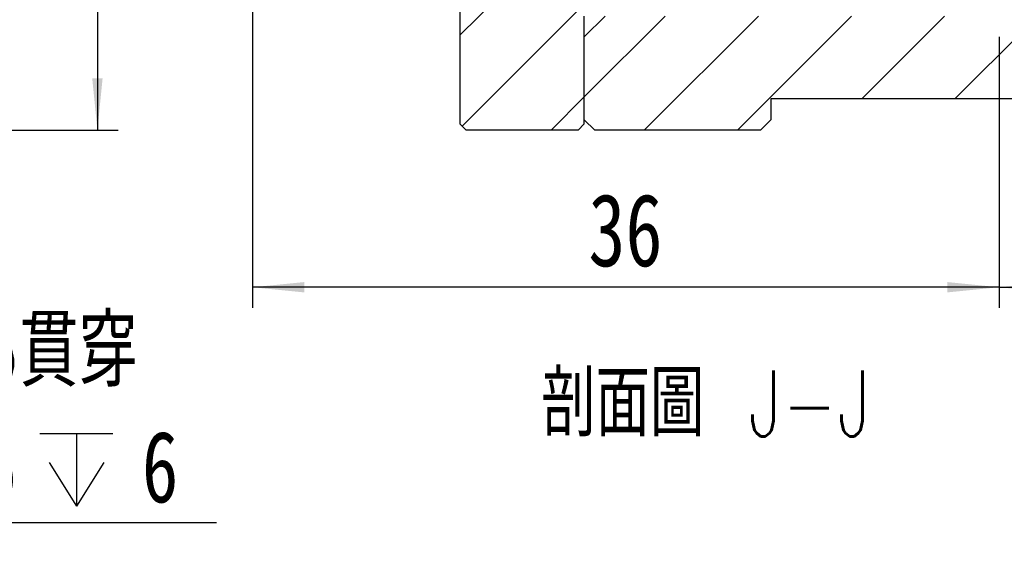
# Model space of a CAD drawing. Header units: millimetres. Extents: x 3 to 296, y 67 to 187.
# Tile 2 of 8: x 83 to 131, y 67 to 92. Entities that reach past the tile are written whole.
import ezdxf

# ---------------------------------------------------------------- set-up
doc = ezdxf.new("R2010")
doc.units = ezdxf.units.MM
doc.layers.add('FORMAT', color=7, linetype='Continuous')
doc.styles.add('SLDTEXTSTYLE0', font='TXT', dxfattribs={"width": 0.75})
doc.styles.add('SLDTEXTSTYLE2', font='TXT', dxfattribs={"width": 0.75, "bigfont": 'bigfont'})
doc.dimstyles.new('SLDDIMSTYLE1', dxfattribs={"dimtxt": 3.5, "dimasz": 2.5, "dimexe": 0, "dimexo": 0.0625, "dimgap": 0.875, "dimtad": 1, "dimrnd": 1e-09, "dimzin": 12, "dimdsep": 46, "dimtxsty": 'SLDTEXTSTYLE0', "dimsah": 1, "dimcen": 0.09, "dimadec": 0, "dimazin": 3, "dimtfac": 1, "dimtofl": 0, "dimtmove": 0, "dimatfit": 3, "dimfxl": 0, "dimfrac": 2, "dimtolj": 1, "dimtzin": 12, "dimarcsym": 0})

# ---------------------------------------------------------------- blocks, each defined once
blk = doc.blocks.new('_D_5')
at = {"layer": 'FORMAT', "color": 7}
for p, q in [((68.606, 129.663), (88.234, 129.663)), ((87.234, 129.663), (87.234, 86.663)), ((68.606, 86.663), (88.234, 86.663))]:
    blk.add_line(p, q, dxfattribs=at)
for points in [[(87.234, 129.663), (86.984, 127.163), (87.484, 127.163)], [(87.234, 86.663), (87.484, 89.163), (86.984, 89.163)]]:
    blk.add_solid(points, dxfattribs=at)
at = {"layer": 'FORMAT', "color": 7, "insert": (82.722, 105.585), "char_height": 3.5, "attachment_point": 1, "rotation": 90, "style": 'SLDTEXTSTYLE0'}
blk.add_mtext('43', dxfattribs=at)
blk = doc.blocks.new('SW_SYMBOL_HOLE_DEPTH')
at = {"layer": 'FORMAT', "color": 0}
for p, q in [((0, 875), (800, 875)), ((400, 875), (400, 75)), ((100, 555), (400, 75)), ((700, 555), (400, 75))]:
    blk.add_line(p, q, dxfattribs=at)
blk = doc.blocks.new('SW_NOTE_0')
at = {"layer": 'FORMAT', "color": 0}
blk.add_line((29.721, 0), (0, 0), dxfattribs=at)
at = {"layer": 'FORMAT', "color": 0, "xscale": 0.0043935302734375, "yscale": 0.0043935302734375, "zscale": 0.0043935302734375}
blk.add_blockref('SW_SYMBOL_HOLE_DEPTH', (21.215, 0.466), dxfattribs=at)
at = {"layer": 'FORMAT', "color": 0, "attachment_point": 1}
for s, insert, char_height, style in [('5.5\\M+18AD1\\M+190FA', (14.708, 10.009), 3.43958, 'SLDTEXTSTYLE2'), ('9.5', (14.864, 4.423), 3.4396, 'SLDTEXTSTYLE0'), ('6', (26.133, 4.423), 3.44, 'SLDTEXTSTYLE0')]:
    blk.add_mtext(s, dxfattribs=dict(at, insert=insert, char_height=char_height, style=style))
blk = doc.blocks.new('_D_10')
at = {"layer": 'FORMAT', "color": 7}
for p, q in [((94.711, 94.563), (94.711, 78.085)), ((130.711, 91.163), (130.711, 78.085)), ((130.711, 79.085), (94.711, 79.085))]:
    blk.add_line(p, q, dxfattribs=at)
for points in [[(94.711, 79.085), (97.211, 78.835), (97.211, 79.335)], [(130.711, 79.085), (128.211, 79.335), (128.211, 78.835)]]:
    blk.add_solid(points, dxfattribs=at)
at = {"layer": 'FORMAT', "color": 7, "insert": (110.908, 83.597), "char_height": 3.5, "attachment_point": 1, "style": 'SLDTEXTSTYLE0'}
blk.add_mtext('36', dxfattribs=at)
blk = doc.blocks.new('_D_11')
at = {"layer": 'FORMAT', "color": 7}
for p, q in [((130.711, 91.163), (130.711, 78.085)), ((136.711, 88.163), (136.711, 78.085)), ((130.711, 79.085), (136.711, 79.085))]:
    blk.add_line(p, q, dxfattribs=at)
for points in [[(130.711, 79.085), (133.211, 78.835), (133.211, 79.335)], [(136.711, 79.085), (134.211, 79.335), (134.211, 78.835)]]:
    blk.add_solid(points, dxfattribs=at)
at = {"layer": 'FORMAT', "color": 7, "insert": (133.225, 83.597), "char_height": 3.5, "attachment_point": 1, "style": 'SLDTEXTSTYLE0'}
blk.add_mtext('6', dxfattribs=at)

msp = doc.modelspace()

# ---------------------------------------------------------------- hatches: boundary and pattern name
at = {"layer": 'FORMAT', "linetype": 'Continuous', "lineweight": 18}
h = msp.add_hatch(dxfattribs=at)
h.set_pattern_fill('ANSI31', color=256, style=0)
h.paths.add_polyline_path([(110.4111, 86.6632), (110.7111, 86.9632), (110.7111, 92.1632), (112.3611, 92.1632), (112.8611, 92.6632), (112.8611, 94.1632), (112.3611, 94.6632), (110.8611, 94.6632), (110.8611, 94.1632), (105.2111, 94.1632), (104.7111, 93.6632), (104.7111, 86.9632), (105.0111, 86.6632)], flags=0)
h = msp.add_hatch(dxfattribs=at)
h.set_pattern_fill('ANSI31', color=256, style=0)
h.paths.add_polyline_path([(111.7111, 92.1632), (110.7111, 91.1632), (110.7111, 87.1632), (111.2111, 86.6632), (119.2111, 86.6632), (119.7111, 87.1632), (119.7111, 88.1632), (135.7111, 88.1632), (136.7111, 89.1632), (136.7111, 93.6632), (136.2111, 94.1632), (131.7111, 94.1632), (131.7111, 94.6632), (130.7111, 94.6632), (130.7111, 92.1632)], flags=0)

# ---------------------------------------------------------------- linework, layer by layer
at = {"color": 7, "linetype": 'Continuous', "lineweight": 25}
for p, q in [((104.7111, 93.6632), (104.7111, 86.9632)), ((110.7111, 86.9632), (110.7111, 92.1632)), ((110.7111, 91.1632), (111.7111, 92.1632)), ((110.7111, 87.1632), (110.7111, 91.1632)), ((135.7111, 88.1632), (119.7111, 88.1632)), ((119.7111, 88.1632), (119.7111, 87.1632)), ((105.0111, 86.6632), (104.7111, 86.9632)), ((110.7111, 86.9632), (110.4111, 86.6632)), ((111.2111, 86.6632), (110.7111, 87.1632)), ((119.7111, 87.1632), (119.2111, 86.6632)), ((110.4111, 86.6632), (105.0111, 86.6632)), ((119.2111, 86.6632), (111.2111, 86.6632))]:
    msp.add_line(p, q, dxfattribs=at)

# ---------------------------------------------------------------- block references
at = {"layer": 'FORMAT', "color": 7}
msp.add_blockref('SW_NOTE_0', (63.2468, 67.728), dxfattribs=at)

# ---------------------------------------------------------------- texts
at = {"layer": 'FORMAT', "insert": (116.5836, 75.0677), "char_height": 3.175, "attachment_point": 2, "style": 'SLDTEXTSTYLE2'}
msp.add_mtext('\\M+19655\\M+196CA\\M+19AA4 J-J', dxfattribs=at)

# ---------------------------------------------------------------- dimensions: what is measured, and where the dimension line sits
at = {"layer": 'FORMAT', "color": 7}
dim = msp.add_linear_dim(base=(87.2335, 86.6632), p1=(67.6057, 129.6632), p2=(67.6057, 86.6632), angle=90, dimstyle='SLDDIMSTYLE1', dxfattribs=at)
dim.commit()
dim.dimension.update_dxf_attribs({"geometry": '_D_5', "text_midpoint": (87.2335, 108.1715), "dimtype": 160})
for base, p2, picture, middle in [((94.7111, 79.0848), (94.7111, 95.5632), '_D_10', (113.4945, 79.0848)), ((136.7111, 79.0848), (136.7111, 89.1632), '_D_11', (134.5176, 79.0848))]:
    dim = msp.add_linear_dim(base=base, p1=(130.7111, 92.1632), p2=p2, dimstyle='SLDDIMSTYLE1', dxfattribs=at)
    dim.commit()
    dim.dimension.update_dxf_attribs({"geometry": picture, "text_midpoint": middle, "dimtype": 160})

doc.saveas('drawing.dxf')
